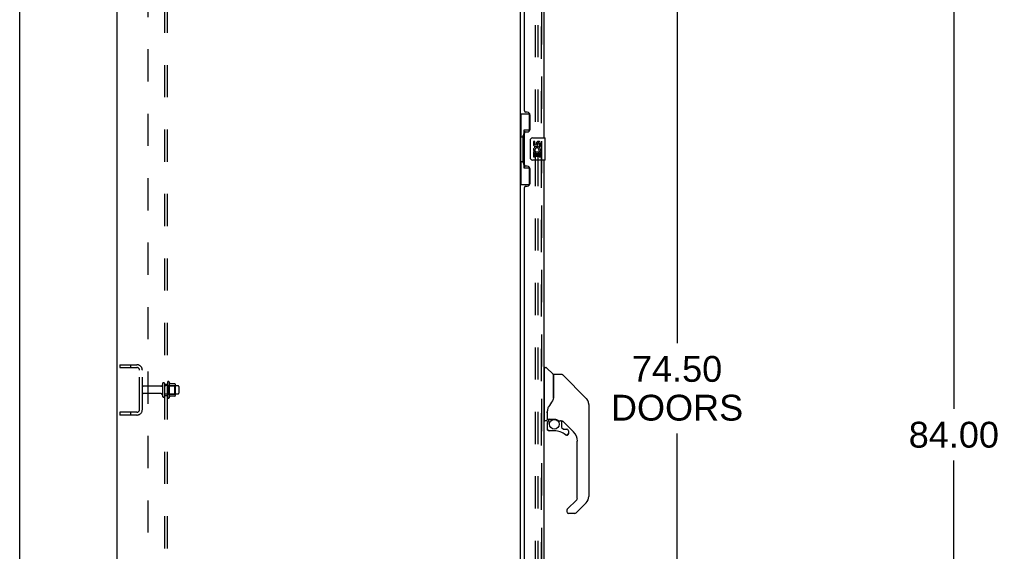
# Model space of a CAD drawing. Header units: inches. Extents: x 0 to 262, y 0 to 169.
# Tile 6 of 105: x 0 to 44, y 79 to 103. Entities that reach past the tile are written whole.
import ezdxf

# ---------------------------------------------------------------- set-up
doc = ezdxf.new("R2010")
doc.units = ezdxf.units.IN
doc.header["$LTSCALE"] = 14.384615
doc.header["$MEASUREMENT"] = 0
doc.linetypes.add('HIDDEN', pattern=[0.2, 0.1, -0.1])
doc.layers.get('0').update_dxf_attribs({"linetype": 'CONTINUOUS'})
for name, color, linetype in [('DEFAULT_2', 8, 'HIDDEN'), ('DIMENSIONS', 7, 'CONTINUOUS'), ('LEFTHAND_DOOR_ASSEMBLY', 7, 'CONTINUOUS'), ('RIGHTHAND_DOOR_ASSEMBLY', 7, 'CONTINUOUS'), ('SUBPANEL', 7, 'CONTINUOUS')]:
    doc.layers.add(name, color=color, linetype=linetype)
doc.styles.get("Standard").update_dxf_attribs({"font": 'arial.ttf'})
doc.dimstyles.new('DIMSTYLE_1', dxfattribs={"dimtxt": 1.153846, "dimasz": 1.538462, "dimexe": 0.09, "dimexo": 0.07, "dimgap": 0.0375, "dimtad": 0, "dimtih": 1, "dimtoh": 1, "dimzin": 4, "dimdsep": 46, "dimtxsty": 'Standard', "dimblk": '_FILLED', "dimblk1": '_FILLED', "dimblk2": '_FILLED', "dimcen": 0.09, "dimadec": 3, "dimazin": 1, "dimtfac": 1, "dimtdec": 3, "dimtofl": 0, "dimtmove": 0, "dimatfit": 3, "dimldrblk": '_FILLED', "dimfxl": 0, "dimtolj": 1, "dimtzin": 4, "dimarcsym": 0})

# ---------------------------------------------------------------- blocks, each defined once
blk = doc.blocks.new('_FILLED')
at = {"color": 0, "linetype": 'ByBlock'}
blk.add_solid([(0, 0), (-1, 0.2), (-1, -0.2)], dxfattribs=at)
blk = doc.blocks.new('*D5')
at = {"layer": 'DIMENSIONS', "color": 2, "linetype": 'Continuous'}
for p, q in [((24.244, 123.944), (30.758, 123.944)), ((29.374, 123.944), (29.374, 88.786)), ((29.374, 49.444), (29.374, 84.747)), ((24.244, 49.444), (30.758, 49.444))]:
    blk.add_line(p, q, dxfattribs=at)
at = {"layer": 'DIMENSIONS', "color": 2, "linetype": 'Continuous', "xscale": 1.5384615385, "yscale": 1.5384615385, "zscale": 1.5384615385}
for p, rotation in [((29.374, 123.944), 90), ((29.374, 49.444), 270)]:
    blk.add_blockref('_FILLED', p, dxfattribs=dict(at, rotation=rotation))
at = {"layer": 'DIMENSIONS', "color": 2, "linetype": 'Continuous', "insert": (29.374, 88.209), "char_height": 1.1538, "width": 5.9022, "attachment_point": 2, "line_spacing_factor": 0.9}
blk.add_mtext('74.50\\PDOORS', dxfattribs=at)
blk = doc.blocks.new('*D22')
at = {"layer": 'DIMENSIONS', "color": 2, "linetype": 'Continuous'}
for p, q in [((43.926, 126.694), (40.358, 126.694)), ((41.742, 126.694), (41.742, 85.848)), ((41.742, 42.694), (41.742, 83.54)), ((43.926, 42.694), (40.358, 42.694))]:
    blk.add_line(p, q, dxfattribs=at)
at = {"layer": 'DIMENSIONS', "color": 2, "linetype": 'Continuous', "xscale": 1.5384615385, "yscale": 1.5384615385, "zscale": 1.5384615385}
for p, rotation in [((41.742, 126.694), 90), ((41.742, 42.694), 270)]:
    blk.add_blockref('_FILLED', p, dxfattribs=dict(at, rotation=rotation))
at = {"layer": 'DIMENSIONS', "color": 2, "linetype": 'Continuous', "insert": (41.742, 85.271), "char_height": 1.1538, "width": 4.03203, "attachment_point": 2, "line_spacing_factor": 0.9}
blk.add_mtext('84.00', dxfattribs=at)

msp = doc.modelspace()

# ---------------------------------------------------------------- linework, layer by layer
at = {"color": 7, "linetype": 'Continuous'}
for p, q in [((0, 0), (0, 169.231)), ((4.356, 42.819), (4.356, 126.569)), ((22.356, 123.412), (22.356, 49.975))]:
    msp.add_line(p, q, dxfattribs=at)
at = {"layer": 'DEFAULT_2', "color": 8, "linetype": 'HIDDEN'}
for p, q in [((23.043, 49.756), (23.043, 123.631)), ((23.168, 49.756), (23.168, 123.631)), ((4.481, 87.819), (4.481, 87.694)), ((4.481, 87.819), (5.231, 87.819)), ((4.481, 87.694), (5.231, 87.694)), ((4.957, 87.819), (4.957, 87.694)), ((5.356, 85.819), (5.356, 87.569)), ((5.481, 85.819), (5.481, 87.569)), ((6.312, 86.86), (5.511, 86.86)), ((6.375, 86.958), (6.375, 86.429)), ((6.481, 86.429), (6.481, 86.958)), ((7.076, 86.877), (6.481, 86.877)), ((6.606, 87.028), (6.606, 86.36)), ((6.626, 86.877), (6.606, 86.897)), ((6.626, 86.877), (6.626, 86.51)), ((6.626, 86.877), (6.922, 86.877)), ((6.676, 87.05), (6.676, 86.338)), ((6.931, 86.971), (6.703, 86.971)), ((6.922, 86.877), (6.942, 86.897)), ((6.922, 86.877), (6.922, 86.51)), ((6.942, 86.949), (6.942, 86.438)), ((7.106, 86.847), (7.106, 86.541)), ((6.312, 86.528), (5.511, 86.528)), ((7.076, 86.511), (6.481, 86.511)), ((6.626, 86.51), (6.606, 86.49)), ((6.626, 86.51), (6.922, 86.51)), ((6.931, 86.416), (6.703, 86.416)), ((6.922, 86.51), (6.942, 86.49)), ((4.481, 85.694), (4.481, 85.569)), ((5.231, 85.694), (4.481, 85.694)), ((5.231, 85.569), (4.481, 85.569)), ((4.957, 85.694), (4.957, 85.569))]:
    msp.add_line(p, q, dxfattribs=at)
for centre, radius, start, end in [((5.231, 87.569), 0.25, 0, 90), ((5.231, 87.569), 0.125, 0, 90), ((5.511, 86.83), 0.03, 90, 180), ((6.312, 86.922), 0.0625, 270, 360), ((6.428, 86.958), 0.053, 0, 180), ((6.644, 87.028), 0.0384, 34.4497, 180), ((6.075, 86.694), 0.698, 23.9679, 30.6631), ((6.722, 86.981), 0.01, 203.9679, 270), ((6.931, 86.961), 0.01, 5.1938, 90), ((6.8, 86.949), 0.141, 0, 5.2081), ((7.076, 86.847), 0.03, 0, 90), ((5.511, 86.558), 0.03, 180, 270), ((6.312, 86.465), 0.0625, 0, 90), ((6.428, 86.429), 0.053, 180, 360), ((6.644, 86.36), 0.0384, 180, 325.5503), ((6.075, 86.694), 0.698, 329.3369, 336.0321), ((6.722, 86.406), 0.01, 90, 156.0321), ((6.931, 86.426), 0.01, 270, 354.8062), ((6.8, 86.438), 0.141, 354.7919, 360), ((7.076, 86.541), 0.03, 270, 360), ((5.231, 85.819), 0.25, 270, 360), ((5.231, 85.819), 0.125, 270, 360)]:
    msp.add_arc(centre, radius, start, end, dxfattribs=at)
at = {"layer": 'LEFTHAND_DOOR_ASSEMBLY', "color": 8, "linetype": 'HIDDEN'}
msp.add_line((23.31, 49.69), (23.31, 123.697), dxfattribs=at)
at = {"layer": 'LEFTHAND_DOOR_ASSEMBLY', "color": 3, "linetype": 'Continuous'}
for p, q in [((23.414, 118.444), (23.414, 97.944)), ((22.56, 99.151), (22.56, 117.236)), ((22.68, 99.091), (22.62, 99.091)), ((22.81, 98.341), (22.81, 98.961)), ((22.56, 96.736), (22.56, 98.151)), ((22.62, 98.211), (22.68, 98.211)), ((23.414, 96.944), (23.414, 76.444)), ((22.68, 96.676), (22.62, 96.676)), ((22.81, 95.926), (22.81, 96.546)), ((22.56, 77.651), (22.56, 95.736)), ((22.62, 95.796), (22.68, 95.796))]:
    msp.add_line(p, q, dxfattribs=at)
at = {"layer": 'LEFTHAND_DOOR_ASSEMBLY', "color": 7, "linetype": 'Continuous'}
for p, q in [((22.356, 99.019), (22.796, 99.019)), ((22.395, 99.019), (22.395, 97.994)), ((22.76, 99.019), (22.76, 98.239)), ((22.533, 98.284), (22.533, 96.604)), ((22.76, 98.284), (22.533, 98.284)), ((22.373, 97.994), (22.373, 96.894)), ((22.373, 97.994), (22.496, 97.994)), ((22.496, 98.024), (22.496, 98.044)), ((22.496, 96.894), (22.496, 97.994)), ((22.819, 97.044), (22.819, 97.844)), ((22.919, 97.944), (23.459, 97.944)), ((22.956, 97.79), (22.956, 97.653)), ((23.019, 97.79), (22.956, 97.79)), ((23.019, 97.653), (23.019, 97.79)), ((23.084, 97.716), (23.084, 97.647)), ((23.145, 97.653), (23.145, 97.695)), ((23.208, 97.695), (23.208, 97.559)), ((23.271, 97.559), (23.271, 97.695)), ((23.474, 96.959), (23.474, 97.929)), ((22.956, 97.328), (22.956, 97.098)), ((22.974, 97.328), (22.956, 97.328)), ((23.009, 97.328), (23.036, 97.347)), ((23.009, 97.328), (23.271, 97.328)), ((23.019, 97.098), (23.019, 97.265)), ((23.019, 97.265), (23.084, 97.265)), ((23.084, 97.265), (23.084, 97.129)), ((23.145, 97.129), (23.145, 97.265)), ((23.145, 97.265), (23.208, 97.265)), ((23.2, 97.364), (23.258, 97.339)), ((23.208, 97.559), (23.271, 97.559)), ((23.208, 97.265), (23.208, 97.098)), ((23.271, 97.098), (23.271, 97.328)), ((22.373, 96.894), (22.496, 96.894)), ((22.395, 96.894), (22.395, 95.869)), ((22.496, 96.843), (22.496, 96.863)), ((23.459, 96.944), (22.919, 96.944)), ((22.956, 97.098), (23.019, 97.098)), ((23.084, 97.129), (23.145, 97.129)), ((23.208, 97.098), (23.271, 97.098)), ((22.533, 96.604), (22.76, 96.604)), ((22.76, 96.649), (22.76, 95.869)), ((22.356, 95.869), (22.796, 95.869)), ((23.453, 87.639), (23.414, 87.639)), ((23.453, 85.324), (23.453, 87.69)), ((23.461, 87.698), (23.515, 87.698)), ((23.838, 87.391), (23.543, 87.686)), ((23.847, 87.37), (23.847, 86.319)), ((23.854, 86.331), (23.854, 87.375)), ((24.216, 87.383), (23.862, 87.383)), ((24.271, 87.36), (25.314, 86.317)), ((23.854, 86.339), (23.833, 86.282)), ((25.009, 86.622), (25.009, 86.622)), ((25.314, 86.316), (25.049, 86.582)), ((25.381, 86.227), (25.381, 86.227)), ((25.429, 86.039), (25.429, 81.936)), ((23.453, 85.375), (23.414, 85.375)), ((23.571, 85.764), (23.571, 85.756)), ((23.571, 85.756), (23.571, 85.355)), ((23.571, 85.672), (23.572, 85.679)), ((23.572, 85.686), (23.573, 85.692)), ((23.572, 85.679), (23.572, 85.686)), ((23.573, 85.692), (23.574, 85.699)), ((23.574, 85.699), (23.575, 85.705)), ((23.58, 85.787), (23.579, 85.762)), ((23.579, 85.407), (23.579, 85.762)), ((23.599, 85.387), (23.894, 85.387)), ((23.698, 85.387), (23.633, 85.322)), ((23.532, 85.316), (23.461, 85.316)), ((23.575, 85.183), (23.575, 84.945)), ((23.577, 85.183), (23.586, 85.183)), ((23.586, 84.945), (23.577, 84.945)), ((23.638, 85.316), (23.636, 85.318)), ((23.641, 85.314), (23.638, 85.316)), ((24.091, 85.316), (24.167, 85.316)), ((24.205, 85.312), (24.205, 85.029)), ((24.208, 85.02), (24.28, 84.949)), ((24.745, 84.819), (24.249, 85.315)), ((24.289, 84.945), (24.441, 84.945)), ((23.89, 84.866), (23.654, 84.866)), ((24.45, 84.671), (24.441, 84.67)), ((24.518, 84.747), (24.509, 84.747)), ((24.518, 84.747), (24.517, 84.738)), ((24.52, 84.866), (24.52, 84.747)), ((24.917, 81.85), (24.917, 84.402)), ((24.463, 81.363), (24.894, 81.794)), ((25.314, 81.657), (24.862, 81.205)), ((24.445, 81.321), (24.445, 81.261)), ((24.806, 81.182), (24.524, 81.182))]:
    msp.add_line(p, q, dxfattribs=at)
for points in [[(22.533, 98.26), (22.533, 98.257), (22.533, 98.253), (22.534, 98.249), (22.535, 98.245), (22.537, 98.24), (22.539, 98.235), (22.542, 98.229), (22.545, 98.223), (22.548, 98.217), (22.552, 98.21), (22.556, 98.203), (22.561, 98.195), (22.566, 98.186), (22.569, 98.183)], [(22.819, 97.844), (22.819, 97.85), (22.819, 97.856), (22.82, 97.862), (22.822, 97.868), (22.823, 97.874), (22.825, 97.88)], [(22.825, 97.008), (22.823, 97.013), (22.822, 97.019), (22.82, 97.025), (22.819, 97.031), (22.819, 97.037), (22.819, 97.044)], [(22.569, 96.705), (22.566, 96.701), (22.561, 96.693), (22.556, 96.685), (22.552, 96.678), (22.548, 96.671), (22.545, 96.664), (22.542, 96.658), (22.539, 96.653), (22.537, 96.648), (22.535, 96.643), (22.534, 96.639), (22.533, 96.635), (22.533, 96.631), (22.533, 96.627)], [(24.271, 87.36), (24.264, 87.366), (24.255, 87.372), (24.246, 87.377), (24.236, 87.38), (24.226, 87.382), (24.216, 87.383)], [(23.833, 86.282), (23.803, 86.213), (23.766, 86.143), (23.724, 86.071), (23.677, 85.998), (23.632, 85.933)], [(23.847, 86.507), (23.848, 86.506), (23.851, 86.505), (23.853, 86.504), (23.854, 86.502), (23.854, 86.501), (23.854, 86.5)], [(25.422, 86.116), (25.414, 86.146), (25.401, 86.186), (25.383, 86.224), (25.361, 86.26), (25.336, 86.293), (25.314, 86.316)], [(23.632, 85.933), (23.621, 85.916), (23.606, 85.888), (23.594, 85.856), (23.585, 85.821), (23.58, 85.787)], [(23.575, 85.705), (23.576, 85.709), (23.577, 85.712), (23.578, 85.716), (23.579, 85.717)], [(23.894, 85.387), (23.897, 85.387), (23.911, 85.387), (23.924, 85.385), (23.937, 85.383), (23.95, 85.381), (23.962, 85.378), (23.973, 85.375), (23.984, 85.371), (23.994, 85.367), (24.003, 85.363), (24.012, 85.359), (24.019, 85.355), (24.027, 85.351), (24.034, 85.347), (24.04, 85.343), (24.045, 85.34), (24.05, 85.336), (24.055, 85.333), (24.063, 85.328)], [(23.577, 85.183), (23.578, 85.198), (23.58, 85.213), (23.583, 85.228), (23.587, 85.243), (23.592, 85.257), (23.598, 85.271), (23.606, 85.284), (23.614, 85.297), (23.624, 85.309), (23.634, 85.32)], [(23.654, 84.869), (23.645, 84.869), (23.637, 84.87), (23.628, 84.873), (23.621, 84.876), (23.613, 84.88), (23.606, 84.885), (23.6, 84.891), (23.594, 84.897), (23.589, 84.904), (23.585, 84.912), (23.582, 84.92), (23.579, 84.928), (23.578, 84.937), (23.577, 84.945)], [(23.641, 85.314), (23.631, 85.303), (23.622, 85.292), (23.614, 85.28), (23.606, 85.267), (23.6, 85.254), (23.595, 85.24), (23.591, 85.226), (23.589, 85.212), (23.587, 85.197), (23.586, 85.183)], [(23.586, 84.945), (23.587, 84.937), (23.588, 84.93), (23.59, 84.923), (23.593, 84.916), (23.597, 84.909), (23.601, 84.903), (23.606, 84.897), (23.612, 84.892), (23.618, 84.888), (23.624, 84.884), (23.631, 84.881), (23.639, 84.879), (23.646, 84.878), (23.654, 84.877)], [(23.636, 85.318), (23.635, 85.319), (23.635, 85.32), (23.634, 85.32), (23.634, 85.32)], [(24.063, 85.328), (24.067, 85.326), (24.07, 85.324), (24.073, 85.322), (24.076, 85.32), (24.078, 85.319), (24.081, 85.318), (24.085, 85.317), (24.089, 85.316)], [(23.654, 84.869), (23.654, 84.869), (23.654, 84.869), (23.654, 84.87), (23.654, 84.871), (23.654, 84.872), (23.654, 84.874), (23.654, 84.877)], [(24.441, 84.67), (24.432, 84.671), (24.424, 84.672), (24.415, 84.675), (24.407, 84.678), (24.399, 84.683), (24.392, 84.688)], [(24.398, 84.695), (24.404, 84.69), (24.411, 84.686), (24.418, 84.683), (24.425, 84.681), (24.433, 84.68), (24.441, 84.679), (24.448, 84.68), (24.456, 84.681), (24.463, 84.683), (24.47, 84.686), (24.477, 84.689), (24.483, 84.694), (24.489, 84.699), (24.494, 84.704), (24.499, 84.711), (24.502, 84.717), (24.505, 84.724), (24.507, 84.732), (24.509, 84.739), (24.509, 84.747)], [(24.517, 84.738), (24.516, 84.73), (24.514, 84.722), (24.51, 84.714), (24.506, 84.706), (24.501, 84.699), (24.495, 84.693), (24.489, 84.687), (24.482, 84.682), (24.474, 84.678), (24.466, 84.675), (24.458, 84.672), (24.45, 84.671)], [(24.463, 81.363), (24.462, 81.362), (24.461, 81.361), (24.461, 81.36), (24.46, 81.359), (24.459, 81.359), (24.458, 81.358)]]:
    msp.add_lwpolyline(points, dxfattribs=at)
msp.add_circle((23.89, 85.162), 0.217, dxfattribs=at)
at = {"layer": 'LEFTHAND_DOOR_ASSEMBLY', "color": 3, "linetype": 'Continuous'}
for centre, radius, start, end in [((22.62, 99.151), 0.06, 180, 270), ((22.68, 98.961), 0.13, 0, 90), ((22.62, 98.151), 0.06, 90, 180), ((22.68, 98.341), 0.13, 270, 360), ((22.62, 96.736), 0.06, 180, 270), ((22.68, 96.546), 0.13, 0, 90), ((22.68, 95.926), 0.13, 270, 360), ((22.62, 95.736), 0.06, 90, 180)]:
    msp.add_arc(centre, radius, start, end, dxfattribs=at)
at = {"layer": 'LEFTHAND_DOOR_ASSEMBLY', "color": 7, "linetype": 'Continuous'}
for centre, radius, start, end in [((22.919, 97.844), 0.1, 90, 158.7946), ((23.176, 97.695), 0.0943, 68.6999, 167.4338), ((23.176, 97.695), 0.0314, 0, 180.0485), ((23.176, 97.695), 0.0943, 0, 68.6704), ((23.459, 97.929), 0.015, 0, 90), ((23.051, 97.653), 0.0943, 180, 360), ((23.11, 97.402), 0.154, 161.4199, 206.1963), ((23.113, 97.402), 0.157, 336.5966, 161.8791), ((23.113, 97.402), 0.157, 205.737, 207.8532), ((23.051, 97.653), 0.0314, 180, 261.2295), ((23.113, 97.402), 0.0943, 336.5966, 215.1122), ((23.05, 97.658), 0.0362, 263.4285, 341.7628), ((22.919, 97.044), 0.1, 201.205, 270), ((23.459, 96.959), 0.015, 270, 360), ((23.461, 87.69), 0.00787, 90, 180), ((23.515, 87.658), 0.0394, 45, 90), ((23.817, 87.37), 0.0295, 0, 45), ((23.835, 87.201), 0.0197, 306.994, 360), ((23.862, 87.375), 0.00787, 90, 180), ((25.036, 86.039), 0.394, 20.9479, 45), ((25.036, 86.039), 0.394, 0, 11.2904), ((23.532, 85.355), 0.0394, 270, 360), ((23.599, 85.407), 0.0197, 180, 270), ((23.461, 85.324), 0.00787, 180, 270), ((23.772, 85.183), 0.197, 135, 180), ((23.654, 84.945), 0.0787, 180, 270), ((24.167, 85.119), 0.197, 50.6498, 90), ((24.217, 85.029), 0.0118, 180, 225), ((24.289, 84.957), 0.0118, 225, 270), ((24.441, 84.866), 0.0787, 0, 90), ((23.89, 84.079), 0.787, 50.4788, 90), ((24.441, 84.747), 0.0787, 230.4788, 360), ((24.327, 84.402), 0.591, 0, 45), ((24.839, 81.85), 0.0787, 315, 360), ((25.036, 81.936), 0.394, 315, 360), ((24.504, 81.321), 0.0591, 141.1326, 180), ((24.524, 81.261), 0.0787, 180, 270), ((24.806, 81.261), 0.0787, 270, 315)]:
    msp.add_arc(centre, radius, start, end, dxfattribs=at)
for centre, start_param, end_param in [((22.6, 98.034), 0.699287, 1.51401), ((22.6, 98.034), -4.655602, -3.84088), ((22.6, 96.853), 0.699287, 1.51401), ((22.6, 96.853), -4.655602, -3.84088)]:
    msp.add_ellipse(centre, major_axis=(0, 0.18), ratio=0.579493, start_param=start_param, end_param=end_param, dxfattribs=at)
at = {"layer": 'RIGHTHAND_DOOR_ASSEMBLY', "color": 8, "linetype": 'HIDDEN'}
msp.add_line((23.31, 123.697), (23.31, 49.69), dxfattribs=at)
at = {"layer": 'SUBPANEL', "color": 8, "linetype": 'HIDDEN'}
for p, q in [((6.481, 50.85), (6.481, 122.537)), ((6.606, 50.85), (6.606, 122.537)), ((5.731, 116.287), (5.731, 57.1)), ((6.481, 86.944), (6.606, 86.944)), ((6.481, 86.444), (6.606, 86.444))]:
    msp.add_line(p, q, dxfattribs=at)

# ---------------------------------------------------------------- dimensions: what is measured, and where the dimension line sits
at = {"layer": 'DIMENSIONS', "color": 2, "linetype": 'Continuous'}
dim = msp.add_linear_dim(base=(41.742, 42.694), p1=(43.996, 126.694), p2=(43.996, 42.694), angle=270, dimstyle='DIMSTYLE_1', dxfattribs=at)
dim.commit()
dim.dimension.update_dxf_attribs({"geometry": '*D22', "text_midpoint": (41.736, 84.687), "dimtype": 160})
dim = msp.add_linear_dim(base=(29.374, 123.944), p1=(24.174, 49.444), p2=(24.174, 123.944), angle=90, text='<>\\PDOORS', dimstyle='DIMSTYLE_1', dxfattribs=at)
dim.commit()
dim.dimension.update_dxf_attribs({"geometry": '*D5', "text_midpoint": (29.374, 86.767), "dimtype": 160})

doc.saveas('drawing.dxf')
